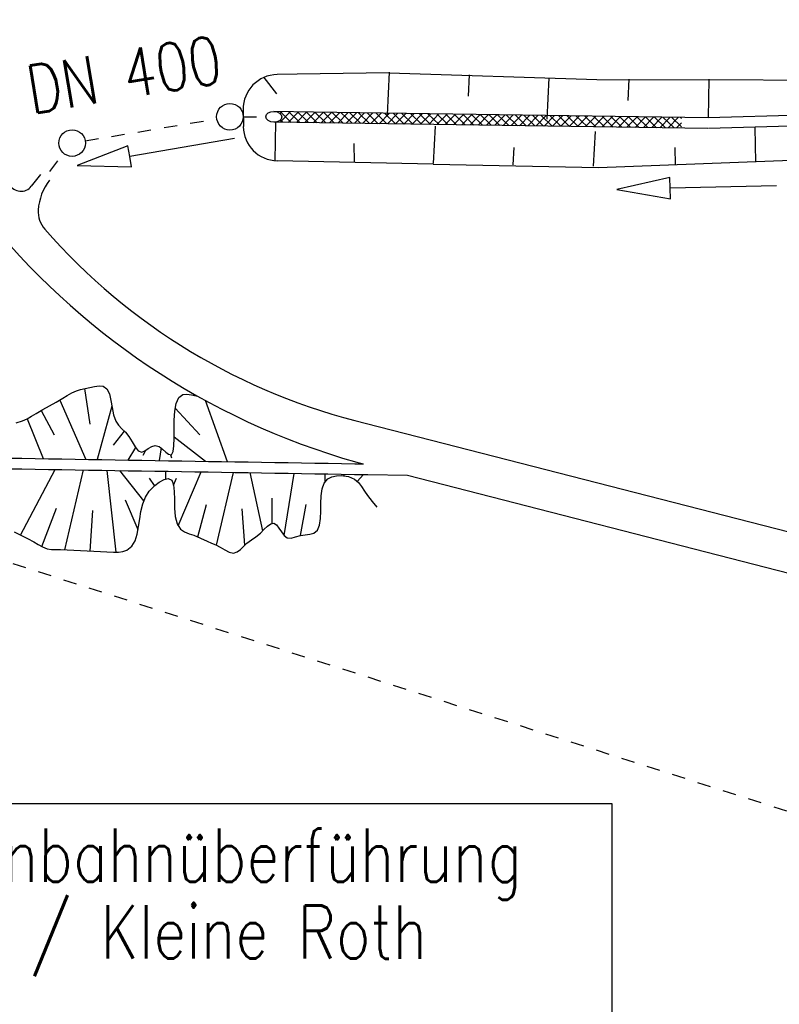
# Model space of a CAD drawing. Extents: x 0 to 1135, y 0 to 420.
# Tile 8 of 116: x 130 to 159, y 87 to 124. Entities that reach past the tile are written whole.
import ezdxf

# ---------------------------------------------------------------- set-up
doc = ezdxf.new("R2010")
doc.units = 0
doc.header["$LTSCALE"] = 2
doc.header["$MEASUREMENT"] = 0
for name, pattern in [('ACAD_ISO03W100', [0.5, 0.25, -0.25]), ('AUSGEZOGEN', [0]), ('STRICHLINIEX2', [0.5, 0.25, -0.25])]:
    doc.linetypes.add(name, pattern=pattern)
doc.layers.get('0').update_dxf_attribs({"color": 8, "linetype": 'AUSGEZOGEN'})
for name, color, linetype in [('ANDERE', 15, 'CONTINUOUS'), ('Boeschungen', 15, 'CONTINUOUS'), ('Durchlaesse', 15, 'CONTINUOUS'), ('FBRTOP', 8, 'AUSGEZOGEN'), ('GRABEN', 8, 'AUSGEZOGEN'), ('Ingenieurbauwerke', 15, 'CONTINUOUS'), ('Regenrückhaltebecken', 15, 'CONTINUOUS')]:
    doc.layers.add(name, color=color, linetype=linetype)
doc.styles.add('ROMANS', font='romans.shx', dxfattribs={"width": 0.8})

# ---------------------------------------------------------------- blocks, each defined once
blk = doc.blocks.new('ELIPPSE')
at = {"color": 0, "linetype": 'ByBlock'}
blk.add_circle((0, 0), 1, dxfattribs=at)
blk = doc.blocks.new('*X53')
at = {"color": 0, "linetype": 'ByBlock'}
for p, q in [((-4857, -458880), (-4467, -458490)), ((-4442, -458891), (-4853, -458480)), ((-4850, -458555), (-4777, -458482)), ((-4547, -458888), (-4157, -458499)), ((-4115, -458900), (-4526, -458489)), ((-4237, -458897), (-3847, -458507)), ((-3788, -458908), (-4199, -458497)), ((-3927, -458905), (-3537, -458515)), ((-3461, -458917), (-3872, -458506)), ((-3617, -458913), (-3227, -458523)), ((-3135, -458925), (-3546, -458515)), ((-3307, -458921), (-2917, -458531)), ((-2808, -458934), (-3219, -458523)), ((-2997, -458929), (-2607, -458539)), ((-2481, -458943), (-2892, -458532)), ((-2687, -458937), (-2297, -458547)), ((-2154, -458951), (-2565, -458540)), ((-2377, -458945), (-1987, -458555)), ((-1828, -458960), (-2239, -458549)), ((-2066, -458953), (-1677, -458564)), ((-1501, -458968), (-1912, -458557)), ((-1756, -458962), (-1366, -458572)), ((-1174, -458977), (-1585, -458566)), ((-1446, -458970), (-1056, -458580)), ((-847, -458985), (-1258, -458574)), ((-1136, -458978), (-746, -458588)), ((-521, -458994), (-932, -458583)), ((-826, -458986), (-436, -458596)), ((-194, -459002), (-605, -458592)), ((-516, -458994), (-126, -458604)), ((133, -459011), (-278, -458600)), ((-206, -459002), (184, -458612)), ((460, -459020), (49, -458609)), ((104, -459010), (494, -458620)), ((786, -459028), (375, -458617)), ((414, -459018), (804, -458628)), ((1113, -459037), (702, -458626)), ((724, -459027), (1114, -458637)), ((1440, -459045), (1029, -458634)), ((1034, -459035), (1424, -458645)), ((1344, -459043), (1734, -458653)), ((1767, -459054), (1356, -458643)), ((2093, -459062), (1682, -458651)), ((-4768, -458883), (-4851, -458801)), ((1654, -459051), (2044, -458661)), ((1965, -459059), (2354, -458669)), ((2420, -459071), (2009, -458660)), ((2275, -459067), (2665, -458677)), ((2747, -459079), (2336, -458669)), ((2585, -459075), (2975, -458685)), ((3074, -459088), (2663, -458677)), ((2895, -459083), (3285, -458693)), ((3400, -459097), (2989, -458686)), ((3205, -459091), (3595, -458702)), ((3727, -459105), (3316, -458694)), ((3515, -459100), (3905, -458710)), ((4054, -459114), (3643, -458703)), ((3825, -459108), (4215, -458718)), ((4381, -459122), (3970, -458711)), ((4135, -459116), (4525, -458726)), ((4707, -459131), (4297, -458720)), ((4445, -459124), (4835, -458734)), ((5034, -459139), (4623, -458728)), ((4755, -459132), (5145, -458742)), ((5361, -459148), (4950, -458737)), ((5065, -459140), (5455, -458750)), ((5688, -459157), (5277, -458746)), ((5375, -459148), (5765, -458758)), ((6014, -459165), (5604, -458754)), ((5685, -459156), (6075, -458767)), ((6341, -459174), (5930, -458763)), ((5996, -459165), (6385, -458775)), ((6668, -459182), (6257, -458771)), ((6306, -459173), (6696, -458783)), ((6995, -459191), (6584, -458780)), ((6616, -459181), (7006, -458791)), ((7321, -459199), (6911, -458788)), ((6926, -459189), (7316, -458799)), ((7236, -459197), (7626, -458807)), ((7648, -459208), (7237, -458797)), ((7546, -459205), (7936, -458815)), ((7975, -459216), (7564, -458806)), ((7856, -459213), (8246, -458823)), ((8302, -459225), (7891, -458814)), ((8166, -459221), (8556, -458831)), ((8628, -459234), (8218, -458823)), ((8476, -459230), (8866, -458840)), ((8955, -459242), (8544, -458831)), ((8786, -459238), (9176, -458848)), ((9282, -459251), (8871, -458840)), ((9096, -459246), (9486, -458856)), ((9609, -459259), (9198, -458848)), ((9406, -459254), (9796, -458864)), ((9936, -459268), (9525, -458857)), ((9716, -459262), (10106, -458872)), ((10212, -459226), (9851, -458865)), ((10217, -458913), (10178, -458874)), ((10027, -459270), (10214, -459083))]:
    blk.add_line(p, q, dxfattribs=at)

msp = doc.modelspace()

# ---------------------------------------------------------------- linework, layer by layer
at = {"layer": 'ANDERE', "linetype": 'STRICHLINIEX2'}
msp.add_line((122.453, 105.561), (199.065, 81.086), dxfattribs=at)
at = {"layer": 'Boeschungen', "linetype": 'Continuous'}
for p, q in [((139.499, 121.369), (139.981, 120.759)), ((140.751, 121.491), (140.008, 121.48)), ((144.208, 121.539), (140.751, 121.491)), ((180.231, 120.498), (156.188, 119.858)), ((138.726, 120.166), (138.734, 119.527)), ((141.368, 120.071), (139.883, 120.092)), ((156.188, 119.858), (141.368, 120.071)), ((180.242, 120.098), (156.199, 119.458)), ((156.182, 119.458), (139.877, 119.692)), ((145.864, 118.12), (140.006, 118.242)), ((131.119, 117.73), (130.772, 117.289)), ((143.364, 108.384), (186.013, 97.423)), ((144.905, 106.439), (185.64, 95.971))]:
    msp.add_line(p, q, dxfattribs=at)
for points in [[(144.208, 121.539), (152.014, 121.291), (177.018, 121.246), (202.06, 121.952), (227.052, 122.657)], [(144.209, 121.564), (144.135, 119.963)], [(147.211, 121.463), (147.174, 120.662)], [(150.213, 121.362), (150.138, 119.81)], [(153.214, 121.31), (153.177, 120.51)], [(156.215, 121.309), (156.188, 119.858)], [(145.864, 118.12), (152.068, 117.991), (177.056, 118.946), (202.043, 119.952), (227.037, 120.507)], [(139.939, 119.695), (139.912, 118.244)], [(145.942, 119.542), (145.865, 118.141)], [(157.944, 119.487), (157.965, 118.187)], [(151.946, 119.339), (151.867, 118.038)], [(142.913, 118.193), (142.902, 118.893)], [(148.866, 118.089), (148.905, 118.74)], [(154.967, 118.088), (154.956, 118.738)], [(158.761, 117.304), (154.762, 117.214), (154.753, 117.614), (152.763, 117.169), (154.771, 116.814), (154.762, 117.214)]]:
    msp.add_lwpolyline(points, dxfattribs=at)
for centre, radius, start, end in [((150.412, 133.269), 27.364, 182.5863, 254.2645), ((140.026, 120.18), 1.3, 90.8016, 180.6556), ((140.033, 119.542), 1.3, 180.6556, 268.8055), ((130.379, 117.599), 0.5, 210.1441, 321.7563), ((133.028, 116.274), 2, 141.7563, 176.5583), ((132.03, 116.334), 1, 176.5583, 221.1626), ((148.721, 130.927), 23.171, 221.1626, 256.6344)]:
    msp.add_arc(centre, radius, start, end, dxfattribs=at)
at = {"layer": 'Durchlaesse', "linetype": 'ACAD_ISO03W100'}
for p, q in [((132.796, 118.991), (137.737, 119.82)), ((138.731, 119.895), (139.58, 119.893)), ((131.462, 117.842), (131.993, 118.516))]:
    msp.add_line(p, q, dxfattribs=at)
at = {"layer": 'Durchlaesse', "linetype": 'Continuous'}
msp.add_lwpolyline([(138.408, 119.083), (134.466, 118.406), (134.398, 118.801), (132.494, 118.068), (134.533, 118.012), (134.466, 118.406)], dxfattribs=at)
for centre in [(138.231, 119.896), (132.303, 118.908)]:
    msp.add_circle(centre, 0.5, dxfattribs=at)
at = {"layer": 'FBRTOP', "const_width": 0.5}
for points in [[(778.203, 222.125, 0.000004), (815.608, 224.799, -0.000002), (853.013, 227.472, -0.000001), (902.886, 231.036, 0.000001), (950, 234.403, 0.000002)], [(778.488, 218.136, 0.000004), (815.893, 220.809, -0.000002), (853.298, 223.482, -0.000001), (903.171, 227.046, 0.000001), (950, 230.392, 0.000002)], [(703.395, 216.78, -0.000001), (715.863, 217.671, 0.000009)], [(703.68, 212.79, -0.000001), (716.148, 213.681, 0.000009)]]:
    msp.add_lwpolyline(points, format="xyb", dxfattribs=at)
at = {"layer": 'GRABEN', "linetype": 'Continuous'}
msp.add_line((142.991, 106.931), (143.242, 106.866), dxfattribs=at)
at = {"layer": 'Ingenieurbauwerke'}
msp.add_lwpolyline([(124.513, 75.22), (152.59, 75.22), (152.59, 94.103), (124.513, 94.103)], close=True, dxfattribs=at)
at = {"layer": 'Regenrückhaltebecken', "linetype": 'Continuous'}
for p, q in [((133.144, 109.767), (133.316, 109.793)), ((133.316, 109.793), (133.466, 109.784)), ((133.466, 109.784), (133.613, 109.681)), ((131.958, 109.326), (132.124, 109.43)), ((132.124, 109.43), (132.291, 109.528)), ((132.291, 109.528), (132.463, 109.608)), ((132.463, 109.608), (132.622, 109.657)), ((132.622, 109.657), (132.789, 109.692)), ((132.77, 109.689), (132.969, 108.36)), ((132.77, 109.689), (132.969, 108.36)), ((132.789, 109.692), (132.965, 109.727)), ((132.965, 109.727), (133.144, 109.767)), ((133.613, 109.681), (133.705, 109.492)), ((133.705, 109.492), (133.762, 109.247)), ((136.308, 109.353), (136.461, 109.471)), ((136.461, 109.471), (136.611, 109.484)), ((136.611, 109.484), (136.783, 109.457)), ((136.783, 109.457), (136.96, 109.419)), ((136.96, 109.419), (137.009, 109.412)), ((131.199, 108.905), (131.453, 109.043)), ((131.453, 109.043), (131.707, 109.18)), ((131.707, 109.18), (131.958, 109.326)), ((131.842, 109.257), (132.813, 107.036)), ((131.843, 109.257), (132.813, 107.036)), ((133.798, 109.032), (133.249, 107.029)), ((133.798, 109.032), (133.249, 107.029)), ((133.762, 109.247), (133.807, 108.976)), ((136.16, 108.844), (136.212, 109.134)), ((136.212, 109.134), (136.308, 109.353)), ((137.3, 109.251), (138.123, 106.95)), ((130.617, 108.56), (130.784, 108.658)), ((130.784, 108.658), (130.949, 108.76)), ((130.949, 108.76), (131.199, 108.905)), ((131.139, 108.871), (131.634, 107.959)), ((131.139, 108.871), (131.634, 107.959)), ((133.807, 108.976), (133.861, 108.708)), ((133.861, 108.708), (133.944, 108.473)), ((136.138, 108.511), (136.16, 108.844)), ((136.176, 108.961), (137.104, 107.956)), ((136.176, 108.961), (137.104, 107.956)), ((130.198, 108.4), (130.444, 108.477)), ((130.444, 108.477), (130.617, 108.56)), ((130.619, 108.562), (131.222, 107.062)), ((130.619, 108.562), (131.222, 107.062)), ((133.944, 108.473), (134.046, 108.32)), ((134.046, 108.32), (134.17, 108.187)), ((136.134, 108.163), (136.138, 108.511)), ((134.259, 108.098), (133.845, 107.562)), ((134.259, 108.098), (133.845, 107.562)), ((134.17, 108.187), (134.304, 108.051)), ((134.304, 108.051), (134.435, 107.891)), ((136.135, 107.831), (136.134, 108.163)), ((134.435, 107.891), (134.555, 107.696)), ((134.555, 107.696), (134.67, 107.502)), ((135.296, 107.519), (135.429, 107.555)), ((135.429, 107.555), (135.57, 107.515)), ((136.128, 107.542), (136.135, 107.831)), ((136.135, 107.882), (137.319, 106.963)), ((136.135, 107.882), (137.319, 106.963)), ((134.681, 107.485), (134.395, 107.011)), ((134.681, 107.485), (134.395, 107.011)), ((134.67, 107.502), (134.79, 107.357)), ((134.79, 107.357), (134.925, 107.31)), ((134.925, 107.31), (135.04, 107.355)), ((135.058, 107.366), (134.957, 107.185)), ((135.058, 107.366), (134.957, 107.185)), ((135.04, 107.355), (135.165, 107.438)), ((135.165, 107.438), (135.296, 107.519)), ((135.57, 107.515), (135.703, 107.42)), ((135.649, 107.463), (135.574, 106.991)), ((135.649, 107.463), (135.574, 106.991)), ((135.703, 107.42), (135.823, 107.311)), ((135.823, 107.311), (135.924, 107.226)), ((135.924, 107.226), (136.035, 107.211)), ((136.001, 107.201), (136.031, 107.092)), ((136.001, 107.201), (136.031, 107.092)), ((136.035, 107.211), (136.099, 107.326)), ((136.099, 107.326), (136.128, 107.542)), ((130.363, 104.191), (131.666, 106.655)), ((130.364, 104.191), (131.666, 106.655)), ((132.026, 103.642), (132.732, 106.638)), ((132.026, 103.642), (132.732, 106.638)), ((133.955, 103.552), (133.622, 106.623)), ((133.955, 103.552), (133.622, 106.623)), ((134.998, 105.478), (134.096, 106.615)), ((134.998, 105.478), (134.096, 106.615)), ((135.819, 106.303), (135.823, 106.587)), ((135.819, 106.303), (135.823, 106.587)), ((136.282, 104.541), (137.156, 106.566)), ((136.282, 104.541), (137.156, 106.566)), ((137.73, 103.808), (138.365, 106.546)), ((137.73, 103.808), (138.365, 106.546)), ((139.461, 104.349), (138.985, 106.536)), ((139.461, 104.349), (138.985, 106.536)), ((140.265, 104.175), (140.647, 106.509)), ((140.265, 104.175), (140.647, 106.509)), ((141.812, 106.21), (141.812, 106.489)), ((141.812, 106.21), (141.812, 106.489)), ((142.513, 106.421), (142.52, 106.449)), ((142.513, 106.421), (142.52, 106.449)), ((143.014, 106.204), (143.251, 106.466)), ((143.014, 106.204), (143.251, 106.466)), ((135.399, 106.05), (135.206, 106.325)), ((135.399, 106.05), (135.206, 106.325)), ((136.115, 106.07), (136.219, 106.325)), ((136.116, 106.07), (136.219, 106.325)), ((134.781, 104.389), (134.309, 105.504)), ((134.781, 104.389), (134.309, 105.504)), ((137.024, 104.125), (137.347, 105.341)), ((137.024, 104.125), (137.347, 105.341)), ((139.821, 104.64), (139.813, 105.581)), ((139.821, 104.64), (139.813, 105.581)), ((140.879, 104.177), (141.089, 105.338)), ((140.879, 104.177), (141.089, 105.338)), ((131.161, 103.764), (131.718, 105.204)), ((131.161, 103.764), (131.718, 105.204)), ((132.985, 103.594), (133.082, 105.112)), ((132.985, 103.594), (133.082, 105.112)), ((138.793, 103.819), (138.695, 105.181)), ((138.793, 103.819), (138.695, 105.181))]:
    msp.add_line(p, q, dxfattribs=at)
for points in [[(129.921, 107.084), (130.421, 107.076), (130.921, 107.067), (131.421, 107.059), (131.921, 107.051), (132.421, 107.043), (132.921, 107.035), (133.421, 107.027), (133.921, 107.018), (134.42, 107.01), (134.92, 107.002), (135.42, 106.994), (135.92, 106.986), (136.42, 106.978), (136.92, 106.969), (137.42, 106.961), (137.92, 106.953), (138.42, 106.945), (138.92, 106.937), (139.42, 106.929), (139.92, 106.92), (140.42, 106.912), (140.92, 106.904), (141.42, 106.896), (141.919, 106.888), (142.419, 106.88), (142.919, 106.871), (143.242, 106.866)], [(129.915, 106.684), (130.414, 106.676), (130.914, 106.667), (131.414, 106.659), (131.914, 106.651), (132.414, 106.643), (132.914, 106.635), (133.414, 106.627), (133.914, 106.618), (134.414, 106.61), (134.914, 106.602), (135.414, 106.594), (135.914, 106.586), (136.414, 106.578), (136.914, 106.569), (137.414, 106.561), (137.913, 106.553), (138.413, 106.545), (138.913, 106.537), (139.413, 106.529), (139.913, 106.52), (140.413, 106.512), (140.913, 106.504), (141.413, 106.496), (141.913, 106.488), (142.413, 106.48), (142.913, 106.472), (143.413, 106.463), (144.905, 106.439)], [(130.126, 104.312), (130.374, 104.186), (130.623, 104.065), (130.87, 103.934), (131.032, 103.837), (131.195, 103.746), (131.366, 103.681), (131.528, 103.654), (131.696, 103.647), (131.865, 103.647), (132.116, 103.638), (132.365, 103.623), (132.865, 103.599), (133.115, 103.588), (133.364, 103.575), (133.611, 103.559), (133.864, 103.551), (134.041, 103.557), (134.212, 103.581), (134.365, 103.632), (134.544, 103.772), (134.667, 103.977), (134.747, 104.229), (134.801, 104.509), (134.844, 104.799), (134.889, 105.083), (134.957, 105.363), (135.058, 105.616), (135.203, 105.846), (135.405, 106.056), (135.578, 106.185), (135.755, 106.281), (135.909, 106.318), (136.044, 106.255), (136.114, 106.082), (136.141, 105.83), (136.147, 105.528), (136.153, 105.205), (136.179, 104.891), (136.247, 104.616), (136.378, 104.41), (136.524, 104.313), (136.696, 104.245), (136.875, 104.185), (137.128, 104.076), (137.371, 103.961), (137.534, 103.892), (137.7, 103.822), (137.867, 103.737), (138.036, 103.634), (138.203, 103.547), (138.364, 103.517), (138.497, 103.561), (138.624, 103.656), (138.747, 103.775), (138.87, 103.892), (139.035, 104.017), (139.203, 104.131), (139.376, 104.267), (139.509, 104.398), (139.641, 104.527), (139.767, 104.62), (139.883, 104.642), (139.98, 104.578), (140.071, 104.456), (140.163, 104.311), (140.262, 104.178), (140.374, 104.091), (140.525, 104.077), (140.694, 104.122), (140.875, 104.176), (141.058, 104.206), (141.23, 104.225), (141.377, 104.262), (141.518, 104.381), (141.598, 104.57), (141.635, 104.811), (141.645, 105.085), (141.646, 105.375), (141.656, 105.66), (141.692, 105.924), (141.771, 106.146), (141.91, 106.31), (142.057, 106.383), (142.229, 106.421), (142.412, 106.428), (142.678, 106.391), (142.91, 106.288), (143.054, 106.165), (143.177, 106.012), (143.289, 105.845), (143.4, 105.676), (143.572, 105.449), (143.753, 105.235)]]:
    msp.add_lwpolyline(points, dxfattribs=at)

# ---------------------------------------------------------------- block references
at = {"layer": 'Boeschungen', "linetype": 'Continuous', "xscale": 0.001000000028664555, "yscale": 0.001000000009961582, "zscale": 0.001, "rotation": 0.6788059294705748}
msp.add_blockref('*X53', (139.533, 578.594), dxfattribs=at)
at = {"layer": 'Durchlaesse', "linetype": 'Continuous', "xscale": 0.3000000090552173, "yscale": 0.1999999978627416, "zscale": 0.001, "rotation": 179.178638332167}
msp.add_blockref('ELIPPSE', (139.88, 119.892), dxfattribs=at)

# ---------------------------------------------------------------- texts
at = {"layer": 'Durchlaesse', "linetype": 'Continuous', "style": 'ROMANS', "oblique": 360, "width": 0.8}
msp.add_text('DN 400', height=1.8, rotation=9.2778, dxfattribs=at).set_placement((130.777, 119.999))
at = {"layer": 'Ingenieurbauwerke', "linetype": 'Continuous', "style": 'ROMANS', "oblique": 360, "width": 0.8}
for s, p in [('Eisenbahnüberführung', (125.482, 91.185)), ('Weg / Kleine Roth', (125.48, 88.305))]:
    msp.add_text(s, height=2, rotation=359.962, dxfattribs=at).set_placement(p)

doc.saveas('drawing.dxf')
